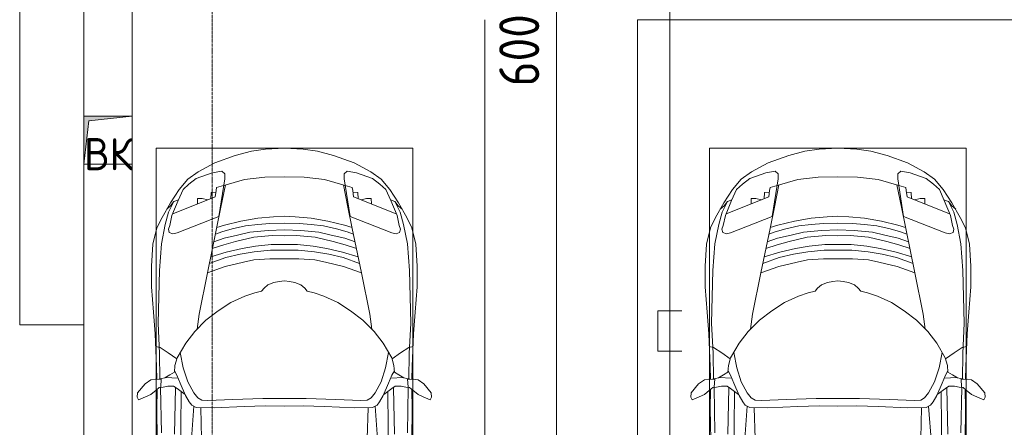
# Model space of a CAD drawing. Header units: millimetres. Extents: x -32229 to 170644, y -13689 to 125138.
# Tile 98 of 208: x 12135 to 18272, y 85112 to 87650. Entities that reach past the tile are written whole.
import ezdxf

# ---------------------------------------------------------------- set-up
doc = ezdxf.new("R2010")
doc.units = ezdxf.units.MM
doc.linetypes.add('ADSK_Линия сетки', pattern=[25, 20, -2.5, 0, -2.5])
for name, color, linetype, lineweight in [('A-ANNO-DIMS', 7, 'Continuous', 9), ('A-ANNO-DIMS-200', 7, 'Continuous', 9), ('A-ANNO-NOTE', 7, 'Continuous', 18), ('A-DETL-GENF', 7, 'Continuous', 18), ('A-FLOR', 7, 'Continuous', 18), ('C-PRKG', 7, 'Continuous', 18), ('M-EQPM', 7, 'Continuous', 18), ('S-COLS', 7, 'Continuous', 18), ('S-GRID', 7, 'Continuous', 9)]:
    doc.layers.add(name, color=color, linetype=linetype, lineweight=lineweight)
doc.layers.add('A-DETL', color=7, linetype='Continuous', lineweight=9, true_color=0x00a600)
doc.styles.add('GOST Common', font='GOST_Common.ttf', dxfattribs={"height": 200})
doc.styles.add('GOST Common_6', font='GOST_Common.ttf', dxfattribs={"width": 0.9, "height": 250})
doc.dimstyles.new('ГОСТ_2_5_мм2', dxfattribs={"dimscale": 304.8, "dimtxt": 251.428749, "dimasz": 0.492126, "dimexe": 0.492126, "dimexo": 0.656168, "dimgap": 0.098425, "dimtad": 1, "dimdec": 0, "dimdsep": 46, "dimtxsty": 'GOST Common_6', "dimblk1": 'OBLIQUE', "dimblk2": 'OBLIQUE', "dimsah": 1, "dimcen": 0.09, "dimazin": 2, "dimtfac": 1, "dimtdec": 4, "dimtix": 1, "dimtmove": 0, "dimatfit": 3, "dimfxl": 1, "dimtvp": 1, "dimtolj": 1, "dimtzin": 0, "dimarcsym": 2})

# ---------------------------------------------------------------- blocks, each defined once
blk = doc.blocks.new('АР_Машиноместо - 4900x2400_М__5300х2500_-V14--01 ЭО')
at = {"layer": 'A-DETL-GENF', "color": 253, "lineweight": 13, "true_color": 0xaaaaaa}
for p, q in [((943.3, -845.1), (815.8, -891)), ((1044.2, -818.6), (943.3, -845.1)), ((1132.7, -806), (1044.2, -818.6)), ((1250, -800), (1132.7, -806)), ((1250, -800), (1367.3, -806)), ((1367.3, -806), (1455.8, -818.6)), ((1455.8, -818.6), (1556.7, -845.1)), ((1556.7, -845.1), (1684.2, -891)), ((815.8, -891), (711.9, -946.2)), ((1684.2, -891), (1788.1, -946.2)), ((711.9, -946.2), (647.2, -992.8)), ((800.1, -952.6), (700.9, -989.1)), ((859, -944.1), (800.1, -952.6)), ((877.7, -958.9), (859, -944.1)), ((877.7, -991.4), (877.7, -958.9)), ((1127.4, -979.8), (1000.2, -994.5)), ((1250, -977.6), (1127.4, -979.8)), ((1250, -977.6), (1372.6, -979.8)), ((1372.6, -979.8), (1499.8, -994.5)), ((1622.3, -958.9), (1641, -944.1)), ((1622.3, -991.4), (1622.3, -958.9)), ((1641, -944.1), (1699.9, -952.6)), ((1699.9, -952.6), (1799.1, -989.1)), ((1788.1, -946.2), (1852.8, -992.8)), ((647.2, -992.8), (593.2, -1056.8)), ((654.7, -1024.4), (617.9, -1057.3)), ((700.9, -989.1), (655, -1024.3)), ((841.1, -1225.9), (877.7, -991.4)), ((882.6, -1027.5), (853.8, -1167.4)), ((1000.2, -994.5), (871.4, -1031.3)), ((1499.8, -994.5), (1628.6, -1031.3)), ((1617.4, -1027.5), (1646.2, -1167.4)), ((1658.9, -1225.9), (1622.3, -991.4)), ((1799.1, -989.1), (1845, -1024.3)), ((1845.3, -1024.4), (1882.1, -1057.3)), ((1852.8, -992.8), (1906.8, -1056.8)), ((593.2, -1056.8), (539.3, -1140.4)), ((617.9, -1057.3), (586.9, -1126.3)), ((1882.1, -1057.3), (1913.1, -1126.3)), ((1906.8, -1056.8), (1960.7, -1140.4)), ((539.3, -1140.4), (487.4, -1232.1)), ((540.4, -1159.6), (516.2, -1180.5)), ((561.3, -1132.6), (540.4, -1159.6)), ((586.9, -1126.3), (548.2, -1220.1)), ((589, -1121.6), (561.3, -1132.6)), ((1911, -1121.6), (1938.7, -1132.6)), ((1913.1, -1126.3), (1951.8, -1220.1)), ((1938.7, -1132.6), (1959.6, -1159.6)), ((1959.6, -1159.6), (1983.8, -1180.5)), ((1960.7, -1140.4), (2012.6, -1232.1)), ((548.2, -1220.1), (535, -1280.6)), ((580.7, -1327.1), (841.1, -1225.9)), ((853.8, -1167.4), (826.8, -1300.9)), ((1250, -1223.7), (1182.5, -1227.5)), ((1250, -1223.7), (1317.5, -1227.5)), ((1646.2, -1167.4), (1673.2, -1300.9)), ((1919.3, -1327.1), (1658.9, -1225.9)), ((1951.8, -1220.1), (1965, -1280.6)), ((487.4, -1232.1), (455.7, -1296.1)), ((535, -1280.6), (527.2, -1305.2)), ((876.3, -1278.7), (828.3, -1293.7)), ((978.6, -1254.6), (876.3, -1278.7)), ((1007.1, -1283.7), (925.2, -1301.6)), ((1084.1, -1236), (978.6, -1254.6)), ((1083.6, -1274.6), (1007.1, -1283.7)), ((1159.1, -1267.9), (1083.6, -1274.6)), ((1182.5, -1227.5), (1084.1, -1236)), ((1250, -1266.6), (1159.1, -1267.9)), ((1250, -1266.6), (1340.9, -1267.9)), ((1317.5, -1227.5), (1415.9, -1236)), ((1340.9, -1267.9), (1416.4, -1274.6)), ((1415.9, -1236), (1521.4, -1254.6)), ((1416.4, -1274.6), (1492.9, -1283.7)), ((1492.9, -1283.7), (1574.8, -1301.6)), ((1521.4, -1254.6), (1623.7, -1278.7)), ((1623.7, -1278.7), (1671.7, -1293.7)), ((1965, -1280.6), (1972.8, -1305.2)), ((2012.6, -1232.1), (2044.3, -1296.1)), ((455.7, -1296.1), (430.8, -1396.6)), ((527.2, -1305.2), (531.8, -1326)), ((531.8, -1326), (554.4, -1333.3)), ((554.4, -1333.3), (580.7, -1327.1)), ((826.8, -1300.9), (770, -1576.5)), ((859.1, -1321.2), (819.9, -1334.4)), ((925.2, -1301.6), (859.1, -1321.2)), ((958.3, -1341.1), (873.8, -1361.2)), ((1035, -1323.2), (958.3, -1341.1)), ((1148.3, -1312.4), (1035, -1323.2)), ((1174.5, -1344.2), (1059, -1354.8)), ((1250, -1309.3), (1148.3, -1312.4)), ((1250, -1344.9), (1174.5, -1344.2)), ((1250, -1309.3), (1351.7, -1312.4)), ((1250, -1344.9), (1325.5, -1344.2)), ((1325.5, -1344.2), (1441, -1354.8)), ((1351.7, -1312.4), (1465, -1323.2)), ((1465, -1323.2), (1541.7, -1341.1)), ((1541.7, -1341.1), (1626.2, -1361.2)), ((1574.8, -1301.6), (1640.9, -1321.2)), ((1640.9, -1321.2), (1680.1, -1334.4)), ((1673.2, -1300.9), (1730, -1576.5)), ((1945.6, -1333.3), (1919.3, -1327.1)), ((1968.2, -1326), (1945.6, -1333.3)), ((1972.8, -1305.2), (1968.2, -1326)), ((2044.3, -1296.1), (2069.2, -1396.6)), ((430.8, -1396.6), (422, -1534.1)), ((871.4, -1401.1), (800.5, -1424.6)), ((873.8, -1361.2), (809.9, -1383.1)), ((945.3, -1380.6), (871.4, -1401.1)), ((1059, -1354.8), (945.3, -1380.6)), ((1070, -1410.4), (986.2, -1425.6)), ((1168.3, -1399.8), (1070, -1410.4)), ((1250, -1400.1), (1168.3, -1399.8)), ((1250, -1400.1), (1331.7, -1399.8)), ((1331.7, -1399.8), (1430, -1410.4)), ((1430, -1410.4), (1513.8, -1425.6)), ((1441, -1354.8), (1554.7, -1380.6)), ((1554.7, -1380.6), (1628.6, -1401.1)), ((1626.2, -1361.2), (1690.1, -1383.1)), ((1628.6, -1401.1), (1699.5, -1424.6)), ((2069.2, -1396.6), (2078, -1534.1)), ((887, -1446.5), (790.4, -1477.3)), ((973.4, -1459.7), (884.3, -1480.8)), ((986.2, -1425.6), (887, -1446.5)), ((1061.9, -1445.7), (973.4, -1459.7)), ((1163.9, -1435.1), (1061.9, -1445.7)), ((1250, -1435.1), (1163.9, -1435.1)), ((1250, -1435.1), (1336.1, -1435.1)), ((1336.1, -1435.1), (1438.1, -1445.7)), ((1438.1, -1445.7), (1526.6, -1459.7)), ((1513.8, -1425.6), (1613, -1446.5)), ((1526.6, -1459.7), (1615.7, -1480.8)), ((1613, -1446.5), (1709.6, -1477.3)), ((422, -1534.1), (422, -1662.9)), ((884.3, -1480.8), (782, -1518.1)), ((994.9, -1509.3), (881.7, -1536.4)), ((1060, -1496.1), (994.9, -1509.3)), ((1159.3, -1489.1), (1060, -1496.1)), ((1250, -1488.3), (1159.3, -1489.1)), ((1250, -1488.3), (1340.7, -1489.1)), ((1340.7, -1489.1), (1440, -1496.1)), ((1440, -1496.1), (1505.1, -1509.3)), ((1505.1, -1509.3), (1618.3, -1536.4)), ((1615.7, -1480.8), (1718, -1518.1)), ((2078, -1534.1), (2078, -1662.9)), ((770, -1576.5), (718.3, -1834.2)), ((881.7, -1536.4), (770, -1576.5)), ((1618.3, -1536.4), (1730, -1576.5)), ((1730, -1576.5), (1781.7, -1834.2)), ((1147.5, -1650.5), (1123.5, -1670.9)), ((1184.7, -1635.7), (1147.5, -1650.5)), ((1217.8, -1629.1), (1184.7, -1635.7)), ((1217.8, -1629.1), (1250, -1626.8)), ((1282.2, -1629.1), (1250, -1626.8)), ((1282.2, -1629.1), (1315.3, -1635.7)), ((1315.3, -1635.7), (1352.5, -1650.5)), ((1352.5, -1650.5), (1376.5, -1670.9)), ((422, -1662.9), (434.8, -1820.7)), ((1064.9, -1700.5), (1004.2, -1721.4)), ((1107.2, -1689.8), (1064.9, -1700.5)), ((1123.5, -1670.9), (1107.2, -1689.8)), ((1376.5, -1670.9), (1392.8, -1689.8)), ((1392.8, -1689.8), (1435.1, -1700.5)), ((1435.1, -1700.5), (1495.8, -1721.4)), ((2078, -1662.9), (2065.2, -1820.7)), ((917, -1761.1), (837.5, -1812.1)), ((1004.2, -1721.4), (917, -1761.1)), ((1495.8, -1721.4), (1583, -1761.1)), ((1583, -1761.1), (1662.5, -1812.1)), ((434.8, -1820.7), (444.9, -1956.8)), ((718.3, -1834.2), (705.7, -1926.7)), ((837.5, -1812.1), (761.1, -1871.7)), ((1662.5, -1812.1), (1738.9, -1871.7)), ((1781.7, -1834.2), (1794.3, -1926.7)), ((2065.2, -1820.7), (2055.1, -1956.8)), ((761.1, -1871.7), (690.7, -1941.6)), ((1738.9, -1871.7), (1809.3, -1941.6)), ((444.9, -1956.8), (453, -2159.1)), ((690.7, -1941.6), (634.6, -2015)), ((1809.3, -1941.6), (1865.4, -2015)), ((2055.1, -1956.8), (2047, -2159.1)), ((634.6, -2015), (580.7, -2105.7)), ((1865.4, -2015), (1919.3, -2105.7)), ((475.1, -2041), (447.5, -2034.4)), ((525.5, -2074.6), (475.1, -2041)), ((578.8, -2112.6), (525.5, -2074.6)), ((619.7, -2168.6), (600.3, -2072.7)), ((1880.3, -2168.6), (1899.7, -2072.7)), ((1921.2, -2112.6), (1974.5, -2074.6)), ((1974.5, -2074.6), (2024.9, -2041)), ((2024.9, -2041), (2052.5, -2034.4)), ((580.7, -2105.7), (567.1, -2153.8)), ((1919.3, -2105.7), (1932.9, -2153.8)), ((453, -2159.1), (455, -2238.9)), ((564.3, -2195.4), (536.7, -2211.8)), ((567.1, -2153.8), (564.3, -2195.4)), ((579.9, -2213.8), (564.9, -2186.5)), ((647.3, -2254.2), (619.7, -2168.6)), ((1852.7, -2254.2), (1880.3, -2168.6)), ((1920.1, -2213.8), (1935.1, -2186.5)), ((1932.9, -2153.8), (1935.7, -2195.4)), ((1935.7, -2195.4), (1963.3, -2211.8)), ((2047, -2159.1), (2045, -2238.9)), ((335.2, -2322.3), (381.7, -2266.4)), ((381.7, -2266.4), (417.4, -2243.4)), ((417.4, -2243.4), (445.1, -2238.7)), ((445.1, -2238.7), (481.8, -2239.5)), ((505.1, -2230), (467.5, -2239.2)), ((482, -2235.6), (479.1, -2288.7)), ((536.7, -2211.8), (505.1, -2230)), ((586.6, -2231.3), (510.1, -2227.1)), ((600.8, -2263), (579.9, -2213.8)), ((633.8, -2340.5), (600.8, -2263)), ((685.1, -2322.3), (647.3, -2254.2)), ((1814.9, -2322.3), (1852.7, -2254.2)), ((1866.2, -2340.5), (1899.2, -2263)), ((1899.2, -2263), (1920.1, -2213.8)), ((1913.4, -2231.3), (1989.9, -2227.1)), ((1963.3, -2211.8), (1994.9, -2230)), ((1994.9, -2230), (2032.5, -2239.2)), ((2018, -2235.6), (2020.9, -2288.7)), ((2054.9, -2238.7), (2018.2, -2239.5)), ((2082.6, -2243.4), (2054.9, -2238.7)), ((2118.3, -2266.4), (2082.6, -2243.4)), ((2164.8, -2322.3), (2118.3, -2266.4)), ((333.1, -2350.6), (335.2, -2322.3)), ((449.8, -2306.1), (417.4, -2333.8)), ((470, -2290), (449.8, -2306.1)), ((454.5, -2423.6), (456, -2301.1)), ((493.6, -2288.6), (470, -2290)), ((523.3, -2281.2), (493.6, -2288.6)), ((559, -2282.6), (523.3, -2281.2)), ((580.6, -2296), (559, -2282.6)), ((630.6, -2332.9), (580.6, -2296)), ((603.5, -2534.3), (606.1, -2314.9)), ((710, -2355.4), (685.1, -2322.3)), ((1790, -2355.4), (1814.9, -2322.3)), ((1869.4, -2332.9), (1919.4, -2296)), ((1896.5, -2534.3), (1893.9, -2314.9)), ((1919.4, -2296), (1941, -2282.6)), ((1941, -2282.6), (1976.7, -2281.2)), ((1976.7, -2281.2), (2006.4, -2288.6)), ((2006.4, -2288.6), (2030, -2290)), ((2030, -2290), (2050.2, -2306.1)), ((2045.5, -2423.6), (2044, -2301.1)), ((2050.2, -2306.1), (2082.6, -2333.8)), ((2166.9, -2350.6), (2164.8, -2322.3)), ((341.2, -2366.2), (333.1, -2350.6)), ((384.4, -2347.9), (341.2, -2366.2)), ((417.4, -2333.8), (384.4, -2347.9)), ((656.7, -2380.3), (633.8, -2340.5)), ((672.8, -2399.7), (656.7, -2380.3)), ((734.3, -2368.8), (710, -2355.4)), ((772.7, -2371.5), (734.3, -2368.8)), ((929.1, -2364.1), (772.7, -2371.5)), ((1115.2, -2358.7), (929.1, -2364.1)), ((1250, -2357.8), (1115.2, -2358.7)), ((1250, -2357.8), (1384.8, -2358.7)), ((1384.8, -2358.7), (1570.9, -2364.1)), ((1570.9, -2364.1), (1727.3, -2371.5)), ((1727.3, -2371.5), (1765.7, -2368.8)), ((1765.7, -2368.8), (1790, -2355.4)), ((1827.2, -2399.7), (1843.3, -2380.3)), ((1843.3, -2380.3), (1866.2, -2340.5)), ((2082.6, -2333.8), (2115.6, -2347.9)), ((2115.6, -2347.9), (2158.8, -2366.2)), ((2158.8, -2366.2), (2166.9, -2350.6)), ((456.8, -2613.6), (454.5, -2423.6)), ((684.8, -2406.5), (667.8, -2638.3)), ((700.6, -2415.4), (672.8, -2399.7)), ((813.8, -2416.7), (700.6, -2415.4)), ((999.2, -2409.3), (813.8, -2416.7)), ((1132.7, -2404.6), (999.2, -2409.3)), ((1250, -2406.6), (1132.7, -2404.6)), ((1250, -2406.6), (1367.3, -2404.6)), ((1367.3, -2404.6), (1500.8, -2409.3)), ((1500.8, -2409.3), (1686.2, -2416.7)), ((1686.2, -2416.7), (1799.4, -2415.4)), ((1799.4, -2415.4), (1827.2, -2399.7)), ((1815.2, -2406.5), (1832.2, -2638.3)), ((2043.2, -2613.6), (2045.5, -2423.6)), ((604.4, -2850.8), (603.5, -2534.3)), ((1895.6, -2850.8), (1896.5, -2534.3))]:
    blk.add_line(p, q, dxfattribs=at)
at = {"layer": 'A-DETL-GENF', "color": 254, "lineweight": 13, "true_color": 0xd4d4d4}
for p, q in [((871.3, -1031.9), (827.7, -1045)), ((1628.7, -1031.9), (1672.3, -1045)), ((818.8, -1102.9), (554, -1208.1)), ((792.9, -1076.2), (791.2, -1114.5)), ((823.3, -1074.4), (792.9, -1076.2)), ((824.1, -1063.7), (818.8, -1102.9)), ((827.7, -1045), (824.1, -1063.7)), ((1672.3, -1045), (1675.9, -1063.7)), ((1675.9, -1063.7), (1681.2, -1102.9)), ((1676.7, -1074.4), (1707.1, -1076.2)), ((1681.2, -1102.9), (1946, -1208.1)), ((1707.1, -1076.2), (1708.8, -1114.5)), ((561.7, -1132.1), (527.9, -1198.6)), ((709.1, -1112.7), (708.2, -1146.9)), ((737.7, -1113.6), (709.1, -1112.7)), ((772.6, -1121.3), (737.7, -1113.6)), ((1727.4, -1121.3), (1762.3, -1113.6)), ((1762.3, -1113.6), (1790.9, -1112.7)), ((1790.9, -1112.7), (1791.8, -1146.9)), ((1938.3, -1132.1), (1972.1, -1198.6)), ((527.9, -1198.6), (507.4, -1274.3)), ((1972.1, -1198.6), (1992.6, -1274.3)), ((507.4, -1274.3), (483.4, -1395.6)), ((1992.6, -1274.3), (2016.6, -1395.6)), ((483.4, -1395.6), (470.9, -1561.4)), ((2016.6, -1395.6), (2029.1, -1561.4)), ((470.9, -1561.4), (462.8, -1889.5)), ((2029.1, -1561.4), (2037.2, -1889.5)), ((462.8, -1889.5), (471.8, -2077.7)), ((2037.2, -1889.5), (2028.2, -2077.7)), ((471.8, -2077.7), (474.5, -2239.3)), ((2028.2, -2077.7), (2025.5, -2239.3)), ((483.3, -2571.4), (478, -2290)), ((570.6, -2291.4), (564.4, -2580.5)), ((1929.4, -2291.4), (1935.6, -2580.5)), ((2016.7, -2571.4), (2022, -2290)), ((728.4, -2415.7), (733.8, -2606.7)), ((1771.6, -2415.7), (1766.2, -2606.7))]:
    blk.add_line(p, q, dxfattribs=at)
at = {"layer": 'C-PRKG', "color": 253, "lineweight": 13, "true_color": 0xaaaaaa}
for p, q in [((2500, 0), (0, 0)), ((0, 0), (0, -5300)), ((450, -800), (450, -4500)), ((450, -800), (2050, -800)), ((2050, -800), (2050, -4500))]:
    blk.add_line(p, q, dxfattribs=at)
blk = doc.blocks.new('АР_Машиноместо - 4900x2400_М__5300х2500_-V51--01 ЭО')
at = {"layer": 'A-DETL-GENF', "color": 253, "lineweight": 13, "true_color": 0xaaaaaa}
for p, q in [((943.3, -845.1), (815.8, -891)), ((1044.2, -818.6), (943.3, -845.1)), ((1132.7, -806), (1044.2, -818.6)), ((1250, -800), (1132.7, -806)), ((1250, -800), (1367.3, -806)), ((1367.3, -806), (1455.8, -818.6)), ((1455.8, -818.6), (1556.7, -845.1)), ((1556.7, -845.1), (1684.2, -891)), ((815.8, -891), (711.9, -946.2)), ((1684.2, -891), (1788.1, -946.2)), ((711.9, -946.2), (647.2, -992.8)), ((800.1, -952.6), (700.9, -989.1)), ((859, -944.1), (800.1, -952.6)), ((877.7, -958.9), (859, -944.1)), ((877.7, -991.4), (877.7, -958.9)), ((1127.4, -979.8), (1000.2, -994.5)), ((1250, -977.6), (1127.4, -979.8)), ((1250, -977.6), (1372.6, -979.8)), ((1372.6, -979.8), (1499.8, -994.5)), ((1622.3, -958.9), (1641, -944.1)), ((1622.3, -991.4), (1622.3, -958.9)), ((1641, -944.1), (1699.9, -952.6)), ((1699.9, -952.6), (1799.1, -989.1)), ((1788.1, -946.2), (1852.8, -992.8)), ((647.2, -992.8), (593.2, -1056.8)), ((654.7, -1024.4), (617.9, -1057.3)), ((700.9, -989.1), (655, -1024.3)), ((841.1, -1225.9), (877.7, -991.4)), ((882.6, -1027.5), (853.8, -1167.4)), ((1000.2, -994.5), (871.4, -1031.3)), ((1499.8, -994.5), (1628.6, -1031.3)), ((1617.4, -1027.5), (1646.2, -1167.4)), ((1658.9, -1225.9), (1622.3, -991.4)), ((1799.1, -989.1), (1845, -1024.3)), ((1845.3, -1024.4), (1882.1, -1057.3)), ((1852.8, -992.8), (1906.8, -1056.8)), ((593.2, -1056.8), (539.3, -1140.4)), ((617.9, -1057.3), (586.9, -1126.3)), ((1882.1, -1057.3), (1913.1, -1126.3)), ((1906.8, -1056.8), (1960.7, -1140.4)), ((539.3, -1140.4), (487.4, -1232.1)), ((540.4, -1159.6), (516.2, -1180.5)), ((561.3, -1132.6), (540.4, -1159.6)), ((586.9, -1126.3), (548.2, -1220.1)), ((589, -1121.6), (561.3, -1132.6)), ((1911, -1121.6), (1938.7, -1132.6)), ((1913.1, -1126.3), (1951.8, -1220.1)), ((1938.7, -1132.6), (1959.6, -1159.6)), ((1959.6, -1159.6), (1983.8, -1180.5)), ((1960.7, -1140.4), (2012.6, -1232.1)), ((548.2, -1220.1), (535, -1280.6)), ((580.7, -1327.1), (841.1, -1225.9)), ((853.8, -1167.4), (826.8, -1300.9)), ((1250, -1223.7), (1182.5, -1227.5)), ((1250, -1223.7), (1317.5, -1227.5)), ((1646.2, -1167.4), (1673.2, -1300.9)), ((1919.3, -1327.1), (1658.9, -1225.9)), ((1951.8, -1220.1), (1965, -1280.6)), ((487.4, -1232.1), (455.7, -1296.1)), ((535, -1280.6), (527.2, -1305.2)), ((876.3, -1278.7), (828.3, -1293.7)), ((978.6, -1254.6), (876.3, -1278.7)), ((1007.1, -1283.7), (925.2, -1301.6)), ((1084.1, -1236), (978.6, -1254.6)), ((1083.6, -1274.6), (1007.1, -1283.7)), ((1159.1, -1267.9), (1083.6, -1274.6)), ((1182.5, -1227.5), (1084.1, -1236)), ((1250, -1266.6), (1159.1, -1267.9)), ((1250, -1266.6), (1340.9, -1267.9)), ((1317.5, -1227.5), (1415.9, -1236)), ((1340.9, -1267.9), (1416.4, -1274.6)), ((1415.9, -1236), (1521.4, -1254.6)), ((1416.4, -1274.6), (1492.9, -1283.7)), ((1492.9, -1283.7), (1574.8, -1301.6)), ((1521.4, -1254.6), (1623.7, -1278.7)), ((1623.7, -1278.7), (1671.7, -1293.7)), ((1965, -1280.6), (1972.8, -1305.2)), ((2012.6, -1232.1), (2044.3, -1296.1)), ((455.7, -1296.1), (430.8, -1396.6)), ((527.2, -1305.2), (531.8, -1326)), ((531.8, -1326), (554.4, -1333.3)), ((554.4, -1333.3), (580.7, -1327.1)), ((826.8, -1300.9), (770, -1576.5)), ((859.1, -1321.2), (819.9, -1334.4)), ((925.2, -1301.6), (859.1, -1321.2)), ((958.3, -1341.1), (873.8, -1361.2)), ((1035, -1323.2), (958.3, -1341.1)), ((1148.3, -1312.4), (1035, -1323.2)), ((1174.5, -1344.2), (1059, -1354.8)), ((1250, -1309.3), (1148.3, -1312.4)), ((1250, -1344.9), (1174.5, -1344.2)), ((1250, -1309.3), (1351.7, -1312.4)), ((1250, -1344.9), (1325.5, -1344.2)), ((1325.5, -1344.2), (1441, -1354.8)), ((1351.7, -1312.4), (1465, -1323.2)), ((1465, -1323.2), (1541.7, -1341.1)), ((1541.7, -1341.1), (1626.2, -1361.2)), ((1574.8, -1301.6), (1640.9, -1321.2)), ((1640.9, -1321.2), (1680.1, -1334.4)), ((1673.2, -1300.9), (1730, -1576.5)), ((1945.6, -1333.3), (1919.3, -1327.1)), ((1968.2, -1326), (1945.6, -1333.3)), ((1972.8, -1305.2), (1968.2, -1326)), ((2044.3, -1296.1), (2069.2, -1396.6)), ((430.8, -1396.6), (422, -1534.1)), ((871.4, -1401.1), (800.5, -1424.6)), ((873.8, -1361.2), (809.9, -1383.1)), ((945.3, -1380.6), (871.4, -1401.1)), ((1059, -1354.8), (945.3, -1380.6)), ((1070, -1410.4), (986.2, -1425.6)), ((1168.3, -1399.8), (1070, -1410.4)), ((1250, -1400.1), (1168.3, -1399.8)), ((1250, -1400.1), (1331.7, -1399.8)), ((1331.7, -1399.8), (1430, -1410.4)), ((1430, -1410.4), (1513.8, -1425.6)), ((1441, -1354.8), (1554.7, -1380.6)), ((1554.7, -1380.6), (1628.6, -1401.1)), ((1626.2, -1361.2), (1690.1, -1383.1)), ((1628.6, -1401.1), (1699.5, -1424.6)), ((2069.2, -1396.6), (2078, -1534.1)), ((887, -1446.5), (790.4, -1477.3)), ((973.4, -1459.7), (884.3, -1480.8)), ((986.2, -1425.6), (887, -1446.5)), ((1061.9, -1445.7), (973.4, -1459.7)), ((1163.9, -1435.1), (1061.9, -1445.7)), ((1250, -1435.1), (1163.9, -1435.1)), ((1250, -1435.1), (1336.1, -1435.1)), ((1336.1, -1435.1), (1438.1, -1445.7)), ((1438.1, -1445.7), (1526.6, -1459.7)), ((1513.8, -1425.6), (1613, -1446.5)), ((1526.6, -1459.7), (1615.7, -1480.8)), ((1613, -1446.5), (1709.6, -1477.3)), ((422, -1534.1), (422, -1662.9)), ((884.3, -1480.8), (782, -1518.1)), ((994.9, -1509.3), (881.7, -1536.4)), ((1060, -1496.1), (994.9, -1509.3)), ((1159.3, -1489.1), (1060, -1496.1)), ((1250, -1488.3), (1159.3, -1489.1)), ((1250, -1488.3), (1340.7, -1489.1)), ((1340.7, -1489.1), (1440, -1496.1)), ((1440, -1496.1), (1505.1, -1509.3)), ((1505.1, -1509.3), (1618.3, -1536.4)), ((1615.7, -1480.8), (1718, -1518.1)), ((2078, -1534.1), (2078, -1662.9)), ((770, -1576.5), (718.3, -1834.2)), ((881.7, -1536.4), (770, -1576.5)), ((1618.3, -1536.4), (1730, -1576.5)), ((1730, -1576.5), (1781.7, -1834.2)), ((1147.5, -1650.5), (1123.5, -1670.9)), ((1184.7, -1635.7), (1147.5, -1650.5)), ((1217.8, -1629.1), (1184.7, -1635.7)), ((1217.8, -1629.1), (1250, -1626.8)), ((1282.2, -1629.1), (1250, -1626.8)), ((1282.2, -1629.1), (1315.3, -1635.7)), ((1315.3, -1635.7), (1352.5, -1650.5)), ((1352.5, -1650.5), (1376.5, -1670.9)), ((422, -1662.9), (434.8, -1820.7)), ((1064.9, -1700.5), (1004.2, -1721.4)), ((1107.2, -1689.8), (1064.9, -1700.5)), ((1123.5, -1670.9), (1107.2, -1689.8)), ((1376.5, -1670.9), (1392.8, -1689.8)), ((1392.8, -1689.8), (1435.1, -1700.5)), ((1435.1, -1700.5), (1495.8, -1721.4)), ((2078, -1662.9), (2065.2, -1820.7)), ((917, -1761.1), (837.5, -1812.1)), ((1004.2, -1721.4), (917, -1761.1)), ((1495.8, -1721.4), (1583, -1761.1)), ((1583, -1761.1), (1662.5, -1812.1)), ((434.8, -1820.7), (444.9, -1956.8)), ((718.3, -1834.2), (705.7, -1926.7)), ((837.5, -1812.1), (761.1, -1871.7)), ((1662.5, -1812.1), (1738.9, -1871.7)), ((1781.7, -1834.2), (1794.3, -1926.7)), ((2065.2, -1820.7), (2055.1, -1956.8)), ((761.1, -1871.7), (690.7, -1941.6)), ((1738.9, -1871.7), (1809.3, -1941.6)), ((444.9, -1956.8), (453, -2159.1)), ((690.7, -1941.6), (634.6, -2015)), ((1809.3, -1941.6), (1865.4, -2015)), ((2055.1, -1956.8), (2047, -2159.1)), ((634.6, -2015), (580.7, -2105.7)), ((1865.4, -2015), (1919.3, -2105.7)), ((475.1, -2041), (447.5, -2034.4)), ((525.5, -2074.6), (475.1, -2041)), ((578.8, -2112.6), (525.5, -2074.6)), ((619.7, -2168.6), (600.3, -2072.7)), ((1880.3, -2168.6), (1899.7, -2072.7)), ((1921.2, -2112.6), (1974.5, -2074.6)), ((1974.5, -2074.6), (2024.9, -2041)), ((2024.9, -2041), (2052.5, -2034.4)), ((580.7, -2105.7), (567.1, -2153.8)), ((1919.3, -2105.7), (1932.9, -2153.8)), ((453, -2159.1), (455, -2238.9)), ((564.3, -2195.4), (536.7, -2211.8)), ((567.1, -2153.8), (564.3, -2195.4)), ((579.9, -2213.8), (564.9, -2186.5)), ((647.3, -2254.2), (619.7, -2168.6)), ((1852.7, -2254.2), (1880.3, -2168.6)), ((1920.1, -2213.8), (1935.1, -2186.5)), ((1932.9, -2153.8), (1935.7, -2195.4)), ((1935.7, -2195.4), (1963.3, -2211.8)), ((2047, -2159.1), (2045, -2238.9)), ((335.2, -2322.3), (381.7, -2266.4)), ((381.7, -2266.4), (417.4, -2243.4)), ((417.4, -2243.4), (445.1, -2238.7)), ((445.1, -2238.7), (481.8, -2239.5)), ((505.1, -2230), (467.5, -2239.2)), ((482, -2235.6), (479.1, -2288.7)), ((536.7, -2211.8), (505.1, -2230)), ((586.6, -2231.3), (510.1, -2227.1)), ((600.8, -2263), (579.9, -2213.8)), ((633.8, -2340.5), (600.8, -2263)), ((685.1, -2322.3), (647.3, -2254.2)), ((1814.9, -2322.3), (1852.7, -2254.2)), ((1866.2, -2340.5), (1899.2, -2263)), ((1899.2, -2263), (1920.1, -2213.8)), ((1913.4, -2231.3), (1989.9, -2227.1)), ((1963.3, -2211.8), (1994.9, -2230)), ((1994.9, -2230), (2032.5, -2239.2)), ((2018, -2235.6), (2020.9, -2288.7)), ((2054.9, -2238.7), (2018.2, -2239.5)), ((2082.6, -2243.4), (2054.9, -2238.7)), ((2118.3, -2266.4), (2082.6, -2243.4)), ((2164.8, -2322.3), (2118.3, -2266.4)), ((333.1, -2350.6), (335.2, -2322.3)), ((449.8, -2306.1), (417.4, -2333.8)), ((470, -2290), (449.8, -2306.1)), ((454.5, -2423.6), (456, -2301.1)), ((493.6, -2288.6), (470, -2290)), ((523.3, -2281.2), (493.6, -2288.6)), ((559, -2282.6), (523.3, -2281.2)), ((580.6, -2296), (559, -2282.6)), ((630.6, -2332.9), (580.6, -2296)), ((603.5, -2534.3), (606.1, -2314.9)), ((710, -2355.4), (685.1, -2322.3)), ((1790, -2355.4), (1814.9, -2322.3)), ((1869.4, -2332.9), (1919.4, -2296)), ((1896.5, -2534.3), (1893.9, -2314.9)), ((1919.4, -2296), (1941, -2282.6)), ((1941, -2282.6), (1976.7, -2281.2)), ((1976.7, -2281.2), (2006.4, -2288.6)), ((2006.4, -2288.6), (2030, -2290)), ((2030, -2290), (2050.2, -2306.1)), ((2045.5, -2423.6), (2044, -2301.1)), ((2050.2, -2306.1), (2082.6, -2333.8)), ((2166.9, -2350.6), (2164.8, -2322.3)), ((341.2, -2366.2), (333.1, -2350.6)), ((384.4, -2347.9), (341.2, -2366.2)), ((417.4, -2333.8), (384.4, -2347.9)), ((656.7, -2380.3), (633.8, -2340.5)), ((672.8, -2399.7), (656.7, -2380.3)), ((734.3, -2368.8), (710, -2355.4)), ((772.7, -2371.5), (734.3, -2368.8)), ((929.1, -2364.1), (772.7, -2371.5)), ((1115.2, -2358.7), (929.1, -2364.1)), ((1250, -2357.8), (1115.2, -2358.7)), ((1250, -2357.8), (1384.8, -2358.7)), ((1384.8, -2358.7), (1570.9, -2364.1)), ((1570.9, -2364.1), (1727.3, -2371.5)), ((1727.3, -2371.5), (1765.7, -2368.8)), ((1765.7, -2368.8), (1790, -2355.4)), ((1827.2, -2399.7), (1843.3, -2380.3)), ((1843.3, -2380.3), (1866.2, -2340.5)), ((2082.6, -2333.8), (2115.6, -2347.9)), ((2115.6, -2347.9), (2158.8, -2366.2)), ((2158.8, -2366.2), (2166.9, -2350.6)), ((456.8, -2613.6), (454.5, -2423.6)), ((684.8, -2406.5), (667.8, -2638.3)), ((700.6, -2415.4), (672.8, -2399.7)), ((813.8, -2416.7), (700.6, -2415.4)), ((999.2, -2409.3), (813.8, -2416.7)), ((1132.7, -2404.6), (999.2, -2409.3)), ((1250, -2406.6), (1132.7, -2404.6)), ((1250, -2406.6), (1367.3, -2404.6)), ((1367.3, -2404.6), (1500.8, -2409.3)), ((1500.8, -2409.3), (1686.2, -2416.7)), ((1686.2, -2416.7), (1799.4, -2415.4)), ((1799.4, -2415.4), (1827.2, -2399.7)), ((1815.2, -2406.5), (1832.2, -2638.3)), ((2043.2, -2613.6), (2045.5, -2423.6)), ((604.4, -2850.8), (603.5, -2534.3)), ((1895.6, -2850.8), (1896.5, -2534.3))]:
    blk.add_line(p, q, dxfattribs=at)
at = {"layer": 'A-DETL-GENF', "color": 254, "lineweight": 13, "true_color": 0xd4d4d4}
for p, q in [((871.3, -1031.9), (827.7, -1045)), ((1628.7, -1031.9), (1672.3, -1045)), ((818.8, -1102.9), (554, -1208.1)), ((792.9, -1076.2), (791.2, -1114.5)), ((823.3, -1074.4), (792.9, -1076.2)), ((824.1, -1063.7), (818.8, -1102.9)), ((827.7, -1045), (824.1, -1063.7)), ((1672.3, -1045), (1675.9, -1063.7)), ((1675.9, -1063.7), (1681.2, -1102.9)), ((1676.7, -1074.4), (1707.1, -1076.2)), ((1681.2, -1102.9), (1946, -1208.1)), ((1707.1, -1076.2), (1708.8, -1114.5)), ((561.7, -1132.1), (527.9, -1198.6)), ((709.1, -1112.7), (708.2, -1146.9)), ((737.7, -1113.6), (709.1, -1112.7)), ((772.6, -1121.3), (737.7, -1113.6)), ((1727.4, -1121.3), (1762.3, -1113.6)), ((1762.3, -1113.6), (1790.9, -1112.7)), ((1790.9, -1112.7), (1791.8, -1146.9)), ((1938.3, -1132.1), (1972.1, -1198.6)), ((527.9, -1198.6), (507.4, -1274.3)), ((1972.1, -1198.6), (1992.6, -1274.3)), ((507.4, -1274.3), (483.4, -1395.6)), ((1992.6, -1274.3), (2016.6, -1395.6)), ((483.4, -1395.6), (470.9, -1561.4)), ((2016.6, -1395.6), (2029.1, -1561.4)), ((470.9, -1561.4), (462.8, -1889.5)), ((2029.1, -1561.4), (2037.2, -1889.5)), ((462.8, -1889.5), (471.8, -2077.7)), ((2037.2, -1889.5), (2028.2, -2077.7)), ((471.8, -2077.7), (474.5, -2239.3)), ((2028.2, -2077.7), (2025.5, -2239.3)), ((483.3, -2571.4), (478, -2290)), ((570.6, -2291.4), (564.4, -2580.5)), ((1929.4, -2291.4), (1935.6, -2580.5)), ((2016.7, -2571.4), (2022, -2290)), ((728.4, -2415.7), (733.8, -2606.7)), ((1771.6, -2415.7), (1766.2, -2606.7))]:
    blk.add_line(p, q, dxfattribs=at)
at = {"layer": 'C-PRKG', "color": 253, "lineweight": 13, "true_color": 0xaaaaaa}
for p, q in [((2500, 0), (2500, -5300)), ((450, -800), (450, -4500)), ((450, -800), (2050, -800)), ((2050, -800), (2050, -4500)), ((0, -1900), (0, -3900))]:
    blk.add_line(p, q, dxfattribs=at)
blk = doc.blocks.new('АР_Канал вертикальный прямоугольный - ВК-5095531--01 ЭО')
at = {"layer": 'M-EQPM', "lineweight": 13, "true_color": 0xe2e2e2}
blk.add_hatch(color=254, dxfattribs=at).paths.add_polyline_path([(-150, -150), (-120, 120), (150, 150), (-150, 150)])
at = {"layer": 'M-EQPM', "color": 253, "lineweight": 13, "true_color": 0xaaaaaa}
for p, q in [((150, 150), (-150, 150)), ((-150, 150), (-150, -150)), ((150, 150), (-150, 150)), ((-150, 150), (-150, -150)), ((-150, -150), (-150, 150)), ((-150, 150), (150, 150)), ((-120, 120), (150, 150)), ((-120, 120), (150, 150)), ((150, -150), (150, 150)), ((150, 150), (150, -150)), ((-150, -150), (-120, 120)), ((-150, -150), (-120, 120)), ((-150, -150), (150, -150)), ((150, -150), (-150, -150))]:
    blk.add_line(p, q, dxfattribs=at)
blk = doc.blocks.new('Наметкина 10_РД_АР_П_rvt-1--01 ЭО')
at = {"layer": 'A-FLOR', "color": 253, "lineweight": 13, "true_color": 0xaaaaaa}
for p, q in [((12835.3, 87050), (12835.3, 94150)), ((12835.3, 82750), (12835.3, 86750))]:
    blk.add_line(p, q, dxfattribs=at)
at = {"layer": 'S-COLS', "color": 253, "lineweight": 15, "true_color": 0xaaaaaa}
for p, q in [((12135.3, 88150), (12135.3, 85750)), ((12535.3, 87050), (12535.3, 88150)), ((12535.3, 85750), (12535.3, 86750)), ((12135.3, 85750), (12535.3, 85750))]:
    blk.add_line(p, q, dxfattribs=at)
at = {"layer": 'C-PRKG', "color": 253, "lineweight": 13, "true_color": 0xaaaaaa}
for name, p in [('АР_Машиноместо - 4900x2400_М__5300х2500_-V51--01 ЭО', (12535.3, 87650)), ('АР_Машиноместо - 4900x2400_М__5300х2500_-V14--01 ЭО', (15985.3, 87650))]:
    blk.add_blockref(name, p, dxfattribs=at)
at = {"layer": 'M-EQPM', "color": 253, "lineweight": 13, "true_color": 0xaaaaaa}
blk.add_blockref('АР_Канал вертикальный прямоугольный - ВК-5095531--01 ЭО', (12685.3, 86900), dxfattribs=at)
at = {"layer": 'A-ANNO-NOTE', "color": 253, "lineweight": 5, "true_color": 0xaaaaaa, "insert": (12688.1, 86812.7), "char_height": 200, "width": 344, "attachment_point": 5, "line_spacing_factor": 1.022766, "style": 'GOST Common'}
blk.add_mtext('\\pt2540,5080,7620,10160,12700,15240,17780,20320,22860,25400,27940,30480,33020,35560,38100,40640,43180,45720,48260,50800,53340,55880,58420,60960,63500,66040,68580,71120,73660,76200,78740,81280;ВК', dxfattribs=at)
blk = doc.blocks.new('DIMBLOCK92--01 ЭО')
at = {"layer": 'A-ANNO-DIMS-200'}
for p, q in [((15480.6, 90550.5), (15405.6, 90625.5)), ((15688.3, 90550.5), (15330.6, 90550.5)), ((15480.6, 90550.5), (15480.6, 84550.2)), ((15480.6, 90550.5), (15555.6, 90475.5)), ((15480.6, 90550.5), (15688.3, 90550.5)), ((15480.6, 84550.2), (15405.6, 84625.2)), ((15688.7, 84550.2), (15330.6, 84550.2)), ((15480.6, 84550.2), (15555.6, 84475.2)), ((15480.6, 84550.2), (15688.7, 84550.2))]:
    blk.add_line(p, q, dxfattribs=at)
at = {"layer": 'A-ANNO-DIMS-200', "color": 0, "insert": (15123.9, 87235), "char_height": 250, "width": 756.843, "attachment_point": 1, "rotation": 90, "line_spacing_factor": 1.022761, "style": 'GOST Common_6'}
blk.add_mtext('6000', dxfattribs=at)
blk = doc.blocks.new('_Oblique')
at = {"color": 0, "linetype": 'ByBlock', "lineweight": -2}
blk.add_line((-0.5, -0.5), (0.5, 0.5), dxfattribs=at)

msp = doc.modelspace()

# ---------------------------------------------------------------- linework, layer by layer
at = {"layer": 'A-DETL', "color": 5, "true_color": 0x0000ff}
for p, q in [((16188.3, 90550.5), (16188.3, 72426.4)), ((16263.3, 85836.4), (16113.3, 85836.4)), ((16113.3, 85836.4), (16113.3, 85586.4)), ((16113.3, 85586.4), (16263.3, 85586.4))]:
    msp.add_line(p, q, dxfattribs=at)
at = {"layer": 'S-GRID', "color": 253, "linetype": 'ADSK_Линия сетки', "true_color": 0xaaaaaa}
msp.add_line((13335.3, -12088.9), (13335.3, 125138.4), dxfattribs=at)

# ---------------------------------------------------------------- block references
at = {"lineweight": 5}
msp.add_blockref('Наметкина 10_РД_АР_П_rvt-1--01 ЭО', (0, 0), dxfattribs=at)

# ---------------------------------------------------------------- dimensions: what is measured, and where the dimension line sits
at = {"layer": 'A-ANNO-DIMS'}
dim = msp.add_linear_dim(base=(15480.6, 84550.2), p1=(15888.3, 90550.5), p2=(15888.7, 84550.2), angle=90, dimstyle='ГОСТ_2_5_мм2', override={"dimpost": '<>', "dimfxl": 6000.307898}, dxfattribs=at)
dim.commit()
dim.dimension.update_dxf_attribs({"geometry": 'DIMBLOCK92--01 ЭО', "text_midpoint": (15325.6, 87550.3)})

doc.saveas('drawing.dxf')
